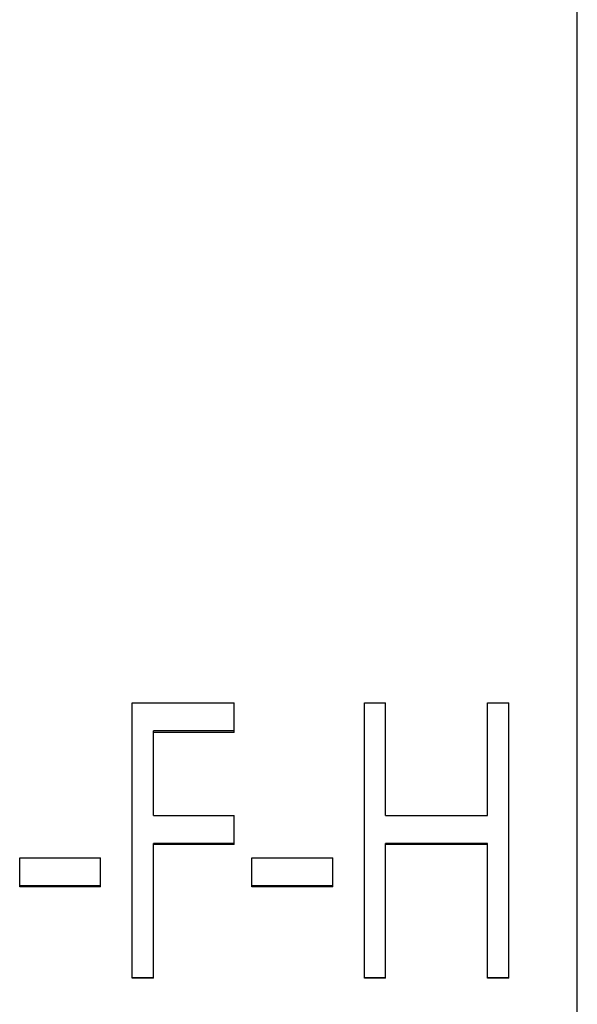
# Model space of a CAD drawing. Header units: millimetres. Extents: x -171 to 370, y -125 to 200.
# Tile 12 of 15: x 22 to 43, y 1 to 37. Entities that reach past the tile are written whole.
import ezdxf

# ---------------------------------------------------------------- set-up
doc = ezdxf.new("R2010")
doc.units = ezdxf.units.MM

msp = doc.modelspace()

# ---------------------------------------------------------------- linework, layer by layer
at = {"color": 1, "linetype": 'Continuous', "lineweight": 25}
msp.add_line((42.5, -102), (42.5, 102), dxfattribs=at)
at = {"color": 7, "linetype": 'Continuous', "lineweight": 25}
for p, q in [((26.282, 12.364), (30, 12.364)), ((26.282, 2.333), (26.282, 12.364)), ((30, 11.285), (30, 12.364)), ((34.744, 12.364), (35.513, 12.364)), ((34.744, 2.333), (34.744, 12.364)), ((35.513, 8.262), (35.513, 12.364)), ((39.231, 8.262), (39.231, 12.364)), ((39.231, 12.364), (40, 12.364)), ((40, 2.333), (40, 12.364)), ((30, 11.34), (27.051, 11.34)), ((27.051, 8.262), (27.051, 11.34)), ((30, 11.285), (27.051, 11.285)), ((27.051, 8.262), (30, 8.262)), ((30, 7.199), (30, 8.262)), ((35.513, 8.262), (39.231, 8.262)), ((30, 7.234), (27.051, 7.234)), ((27.051, 2.333), (27.051, 7.234)), ((30, 7.199), (27.051, 7.199)), ((39.231, 7.234), (35.513, 7.234)), ((35.513, 2.333), (35.513, 7.234)), ((39.231, 7.199), (35.513, 7.199)), ((39.231, 2.333), (39.231, 7.234)), ((22.179, 6.72), (25.128, 6.72)), ((22.179, 5.664), (22.179, 6.72)), ((25.128, 5.664), (25.128, 6.72)), ((30.641, 6.72), (33.59, 6.72)), ((30.641, 5.664), (30.641, 6.72)), ((33.59, 5.664), (33.59, 6.72)), ((25.128, 5.692), (22.179, 5.692)), ((25.128, 5.664), (22.179, 5.664)), ((33.59, 5.692), (30.641, 5.692)), ((33.59, 5.664), (30.641, 5.664)), ((27.051, 2.345), (26.282, 2.345)), ((27.051, 2.333), (26.282, 2.333)), ((35.513, 2.345), (34.744, 2.345)), ((35.513, 2.333), (34.744, 2.333)), ((40, 2.345), (39.231, 2.345)), ((40, 2.333), (39.231, 2.333))]:
    msp.add_line(p, q, dxfattribs=at)

doc.saveas('drawing.dxf')
